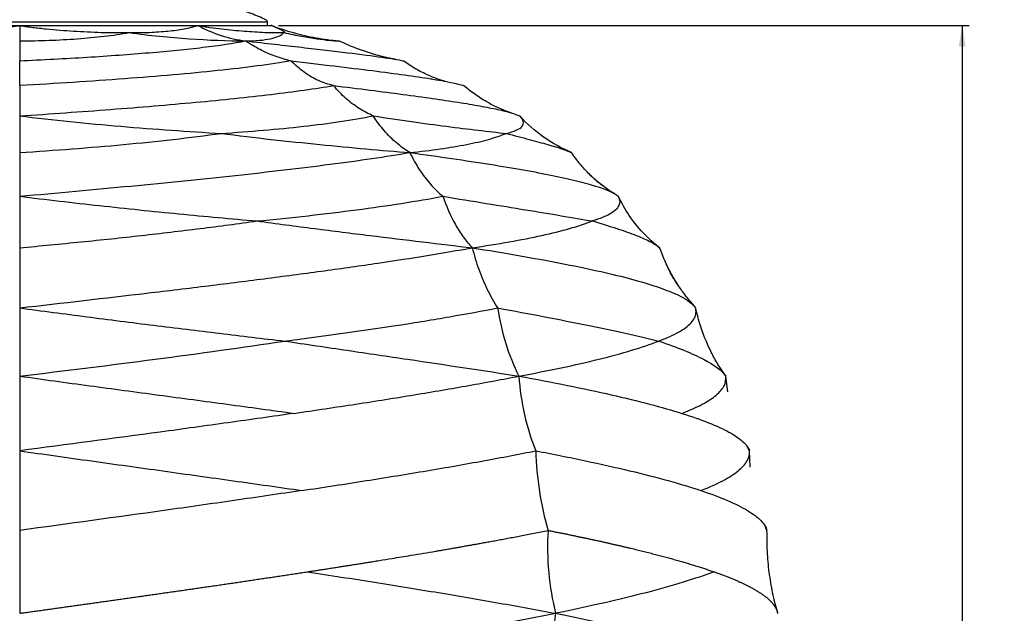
# Model space of a CAD drawing. Extents: x 0 to 594, y 0 to 841.
# Tile 9 of 17: x 177 to 316, y 389 to 473. Entities that reach past the tile are written whole.
import ezdxf

# ---------------------------------------------------------------- set-up
doc = ezdxf.new("R2010")
doc.units = 0
doc.linetypes.add('SLD-SOLIDO', pattern=[0])
doc.layers.get('0').update_dxf_attribs({"linetype": 'CONTINUOUS'})
doc.layers.add('FORMAT', color=7, linetype='SLD-SOLIDO')
doc.styles.add('SLDTEXTSTYLE3', font='GOTHIC.TTF', dxfattribs={"width": 0.913})
doc.dimstyles.new('SLDDIMSTYLE0', dxfattribs={"dimtxt": 2.645833, "dimasz": 3, "dimexe": 0, "dimexo": 0.0625, "dimgap": 0.661458, "dimtad": 0, "dimdec": 0, "dimlfac": 2, "dimrnd": 1e-09, "dimzin": 12, "dimtxsty": 'SLDTEXTSTYLE3', "dimsah": 1, "dimcen": 0.09, "dimazin": 3, "dimtfac": 1, "dimtdec": 0, "dimtofl": 0, "dimtmove": 0, "dimatfit": 3, "dimtolj": 1, "dimtzin": 12})

# ---------------------------------------------------------------- blocks, each defined once
blk = doc.blocks.new('_D_1')
at = {"layer": 'FORMAT', "color": 7}
for p, q in [((213.39, 471.79), (310.86, 471.79)), ((309.86, 471.79), (309.86, 379.9)), ((304.52, 376.78), (304.52, 377.59)), ((304.52, 377.59), (311.66, 377.59)), ((311.66, 377.59), (311.66, 376.78)), ((307.82, 372.57), (307.82, 375.3)), ((304.52, 368.27), (304.52, 367.46)), ((304.52, 367.46), (311.66, 367.46)), ((311.66, 367.46), (311.66, 368.27)), ((309.86, 279.31), (309.86, 365.15)), ((177.84, 279.31), (310.86, 279.31))]:
    blk.add_line(p, q, dxfattribs=at)
for points in [[(309.86, 471.79), (309.36, 468.79), (310.36, 468.79)], [(309.86, 279.31), (310.36, 282.31), (309.36, 282.31)]]:
    blk.add_solid(points, dxfattribs=at)
at = {"layer": 'FORMAT', "color": 7, "attachment_point": 1, "rotation": 90, "style": 'SLDTEXTSTYLE3'}
for s, insert, char_height in [('"', (306.67, 375.69), 2.65), ('385', (312.34, 369.59), 2.646), ('1', (304.67, 372.96), 2.65), ('8', (308.28, 372.96), 2.65), ('15', (306.67, 368.27), 2.646)]:
    blk.add_mtext(s, dxfattribs=dict(at, insert=insert, char_height=char_height))

msp = doc.modelspace()

# ---------------------------------------------------------------- linework, layer by layer
at = {"color": 7, "linetype": 'SLD-SOLIDO'}
for p, q in [((141.34, 471.79), (212.34, 471.79)), ((176.84, 471.79), (176.84, 471.79)), ((211.84, 471.79), (211.83, 472.26)), ((212.34, 471.79), (212.34, 471.79)), ((234.77, 464.29), (234.8, 464.28)), ((235.06, 464.24), (234.8, 464.28)), ((247.86, 458.57), (247.48, 458.97)), ((247.86, 458.57), (247.49, 458.96)), ((254.5, 453.96), (254.16, 454.1)), ((261.31, 447.69), (261.34, 447.61)), ((261.86, 446.65), (261.35, 447.61)), ((272.49, 430.89), (272.26, 431.86)), ((276.41, 422.43), (275.74, 423.41)), ((276.8, 420.11), (276.49, 422.31)), ((279.86, 411.77), (279.43, 412.58)), ((279.64, 412.15), (279.86, 411.77)), ((279.96, 409.45), (279.86, 411.77)), ((282.32, 400.53), (281.97, 401.38)), ((282.14, 400.93), (282.32, 400.53)), ((283.78, 389.05), (283.75, 389.17)), ((283.83, 388.83), (283.75, 389.17))]:
    msp.add_line(p, q, dxfattribs=at)
at = {"color": 8, "linetype": 'SLD-SOLIDO'}
for p, q in [((180.55, 472.26), (141.86, 472.26)), ((211.83, 472.26), (180.55, 472.26))]:
    msp.add_line(p, q, dxfattribs=at)
at = {"color": 7, "linetype": 'SLD-SOLIDO'}
msp.add_arc((211.43, 472.25), 0.4, 2, 65.3886, dxfattribs=at)
for points, knots in [([(211.57, 472.61), (210.9, 472.91), (209.48, 473.53), (207.62, 474.17), (206.41, 474.4), (206, 474.48)], [0, 0, 0, 0, 0.3753831, 0.7865945, 1, 1, 1, 1]), ([(151.7, 471.79), (151.76, 471.79), (151.98, 471.79), (152.46, 471.79), (153.25, 471.79), (154.54, 471.79), (155.86, 471.79), (157, 471.79), (157.76, 471.79), (158.75, 471.79), (160.08, 471.79), (161.64, 471.79), (163.23, 471.79), (164.86, 471.79), (166.52, 471.79), (168.2, 471.79), (169.62, 471.79), (171.34, 471.79), (172.72, 471.79), (174.05, 471.79), (174.75, 471.79), (175.45, 471.79), (176.14, 471.79), (176.61, 471.79), (176.84, 471.79)], [0, 0, 0, 0, 0.00893, 0.032743, 0.071438, 0.125015, 0.214408, 0.250016, 0.273734, 0.312703, 0.37501, 0.437505, 0.500001, 0.562686, 0.624994, 0.687493, 0.749987, 0.781443, 0.874983, 0.899981, 0.924981, 0.949984, 0.97499, 1, 1, 1, 1]), ([(151.74, 471.79), (152.56, 471.79), (153.43, 471.79), (154.77, 471.79), (155.23, 471.79), (156.16, 471.79), (156.64, 471.79), (158.09, 471.79), (159.08, 471.79), (160.62, 471.79), (161.14, 471.79), (162.19, 471.79), (162.72, 471.79), (163.79, 471.79), (164.34, 471.79), (165.43, 471.79), (165.98, 471.79), (167.65, 471.79), (168.78, 471.79), (170.49, 471.79), (171.06, 471.79), (172.21, 471.79), (172.78, 471.79), (174.52, 471.79), (175.68, 471.79), (176.84, 471.79)], [0, 0, 0, 0, 0.125, 0.125, 0.1875, 0.1875, 0.25, 0.25, 0.375, 0.375, 0.4375, 0.4375, 0.5, 0.5, 0.5625, 0.5625, 0.625, 0.625, 0.75, 0.75, 0.8125, 0.8125, 0.875, 0.875, 1, 1, 1, 1]), ([(161.4, 470.78), (161.55, 470.78), (161.88, 470.78), (162.37, 470.78), (162.87, 470.78), (163.53, 470.79), (164.34, 470.8), (166.3, 470.85), (169.24, 470.98), (172.46, 471.24), (174.67, 471.49), (175.76, 471.64), (176.3, 471.71), (176.57, 471.75), (176.73, 471.77), (176.8, 471.78), (176.84, 471.79)], [0, 0, 0, 0, 0.029127, 0.062891, 0.094353, 0.125481, 0.187893, 0.250152, 0.500235, 0.750042, 0.874525, 0.937078, 0.968485, 0.984228, 0.992083, 1, 1, 1, 1]), ([(176.84, 471.79), (176.84, 471.79), (176.84, 471.79), (176.84, 471.78), (176.84, 471.77), (176.84, 471.76), (176.84, 471.73), (176.84, 471.67), (176.84, 471.55), (176.84, 471.31), (176.84, 471.02), (176.84, 470.69), (176.84, 470.45), (176.84, 470.28), (176.84, 470.18), (176.84, 470.08), (176.84, 469.98), (176.84, 469.88), (176.84, 469.78), (176.84, 469.69), (176.84, 469.64), (176.84, 469.62)], [0, 0, 0, 0, 0.000976, 0.001952, 0.003904, 0.007808, 0.015617, 0.031234, 0.06247, 0.124949, 0.24992, 0.354024, 0.499895, 0.543917, 0.593221, 0.647811, 0.707688, 0.772852, 0.843297, 0.919017, 1, 1, 1, 1]), ([(176.84, 471.79), (176.92, 471.78), (177.07, 471.76), (177.39, 471.71), (177.93, 471.63), (179.02, 471.49), (181.23, 471.24), (184.45, 470.98), (187.38, 470.85), (189.34, 470.8), (190.16, 470.79), (190.81, 470.78), (191.31, 470.78), (191.81, 470.78), (192.13, 470.78), (192.29, 470.78)], [0, 0, 0, 0, 0.015773, 0.031518, 0.062927, 0.125482, 0.249963, 0.499766, 0.749848, 0.812106, 0.874519, 0.905646, 0.937109, 0.970873, 1, 1, 1, 1]), ([(176.84, 471.79), (176.95, 471.79), (177.2, 471.79), (177.6, 471.79), (178.07, 471.79), (178.75, 471.79), (179.51, 471.79), (180.66, 471.79), (182.06, 471.79), (183.78, 471.79), (185.49, 471.79), (187.17, 471.79), (188.82, 471.79), (190.45, 471.79), (192.05, 471.79), (193.61, 471.79), (195.13, 471.79), (196.27, 471.79), (197.24, 471.79), (197.98, 471.79), (198.75, 471.79), (199.55, 471.79), (200.35, 471.79), (201.12, 471.79), (201.63, 471.79), (201.89, 471.79), (201.98, 471.79)], [0, 0, 0, 0, 0.011787, 0.026164, 0.043132, 0.062692, 0.098865, 0.125014, 0.187515, 0.250018, 0.3127, 0.375008, 0.437503, 0.5, 0.562682, 0.624989, 0.687483, 0.749978, 0.770784, 0.812667, 0.847871, 0.874989, 0.923701, 0.960774, 0.986208, 1, 1, 1, 1]), ([(176.84, 471.79), (178, 471.79), (179.17, 471.79), (181.48, 471.79), (182.63, 471.79), (184.91, 471.79), (186.04, 471.79), (188.26, 471.79), (189.35, 471.79), (191.5, 471.79), (192.55, 471.79), (194.6, 471.79), (195.6, 471.79), (197.05, 471.79), (197.52, 471.79), (198.46, 471.79), (198.91, 471.79), (200.26, 471.79), (201.12, 471.79), (201.94, 471.79)], [0, 0, 0, 0, 0.125, 0.125, 0.25, 0.25, 0.375, 0.375, 0.5, 0.5, 0.625, 0.625, 0.75, 0.75, 0.8125, 0.8125, 0.875, 0.875, 1, 1, 1, 1]), ([(192.29, 470.78), (192.4, 470.78), (192.65, 470.78), (193.03, 470.78), (193.4, 470.78), (193.88, 470.79), (194.48, 470.8), (195.86, 470.85), (197.82, 470.98), (199.73, 471.24), (200.91, 471.49), (201.46, 471.64), (201.72, 471.71), (201.85, 471.75), (201.93, 471.77), (201.96, 471.78), (201.98, 471.79)], [0, 0, 0, 0, 0.029109, 0.062888, 0.094354, 0.125477, 0.187906, 0.25015, 0.500239, 0.750041, 0.874521, 0.937075, 0.968483, 0.984227, 0.992083, 1, 1, 1, 1]), ([(201.94, 471.79), (202.77, 471.79), (203.55, 471.79), (204.65, 471.79), (205.01, 471.79), (205.7, 471.79), (206.04, 471.79), (207.01, 471.79), (207.6, 471.79), (208.42, 471.79), (208.69, 471.79), (209.18, 471.79), (209.42, 471.79), (209.86, 471.79), (210.07, 471.79), (210.46, 471.79), (210.65, 471.79), (211.15, 471.79), (211.43, 471.79), (211.77, 471.79), (211.87, 471.79), (212.04, 471.79), (212.11, 471.79), (212.29, 471.79), (212.34, 471.79), (212.34, 471.79)], [0, 0, 0, 0, 0.125, 0.125, 0.1875, 0.1875, 0.25, 0.25, 0.375, 0.375, 0.4375, 0.4375, 0.5, 0.5, 0.5625, 0.5625, 0.625, 0.625, 0.75, 0.75, 0.8125, 0.8125, 0.875, 0.875, 1, 1, 1, 1]), ([(201.98, 471.79), (202.05, 471.78), (202.2, 471.76), (202.49, 471.71), (202.99, 471.63), (203.98, 471.49), (205.93, 471.24), (208.57, 470.98), (210.77, 470.85), (212.16, 470.8), (212.72, 470.79), (213.16, 470.78), (213.49, 470.78), (213.82, 470.78), (214.03, 470.78), (214.13, 470.78)], [0, 0, 0, 0, 0.015775, 0.031521, 0.062933, 0.125489, 0.249965, 0.49976, 0.749848, 0.812091, 0.874522, 0.905643, 0.937112, 0.97089, 1, 1, 1, 1]), ([(201.98, 471.79), (202.08, 471.79), (202.29, 471.79), (202.59, 471.79), (202.89, 471.79), (203.18, 471.79), (203.47, 471.79), (203.76, 471.79), (204.04, 471.79), (204.33, 471.79), (204.79, 471.79), (205.35, 471.79), (205.93, 471.79), (206.59, 471.79), (207.35, 471.79), (208.5, 471.79), (209.49, 471.79), (210.33, 471.79), (210.88, 471.79), (211.34, 471.79), (211.64, 471.79), (211.85, 471.79), (212, 471.79), (212.13, 471.79), (212.25, 471.79), (212.33, 471.79), (212.38, 471.79), (212.39, 471.79), (212.39, 471.79), (212.39, 471.79)], [0, 0, 0, 0, 0.015628, 0.031256, 0.046884, 0.062511, 0.078138, 0.093765, 0.109392, 0.125019, 0.142527, 0.187343, 0.223189, 0.250035, 0.312718, 0.375027, 0.49998, 0.562666, 0.624975, 0.687473, 0.74997, 0.770628, 0.812661, 0.847462, 0.874985, 0.927096, 0.965303, 0.989605, 1, 1, 1, 1]), ([(214.13, 470.78), (214.14, 470.78), (214.17, 470.78), (214.2, 470.78), (214.23, 470.78), (214.26, 470.79), (214.28, 470.8), (214.29, 470.85), (214.11, 470.98), (213.59, 471.24), (213.05, 471.49), (212.74, 471.63), (212.57, 471.71), (212.48, 471.75), (212.43, 471.77), (212.41, 471.78), (212.39, 471.79)], [0, 0, 0, 0, 0.029127, 0.062891, 0.094353, 0.125481, 0.187893, 0.250152, 0.500235, 0.750029, 0.874505, 0.937063, 0.968476, 0.984223, 0.992081, 1, 1, 1, 1]), ([(212.39, 471.79), (213.41, 471.41), (215.48, 470.74), (218.67, 470), (220.82, 469.71), (221.91, 469.62)], [0.000095, 0.000095, 0.000095, 0.000095, 8.379473, 16.758945, 25.138418, 25.138418, 25.138418, 25.138418]), ([(176.84, 469.62), (179.64, 469.63), (182.37, 469.73), (186.27, 470.01), (187.53, 470.13), (189.98, 470.42), (191.16, 470.59), (192.29, 470.78)], [0, 0, 0, 0, 0.5, 0.5, 0.75, 0.75, 1, 1, 1, 1]), ([(192.29, 470.78), (193.72, 470.59), (195.15, 470.42), (197.97, 470.13), (199.37, 470.01), (203.5, 469.73), (206.18, 469.63), (208.71, 469.62)], [0, 0, 0, 0, 0.25, 0.25, 0.5, 0.5, 1, 1, 1, 1]), ([(208.71, 469.62), (210.14, 469.63), (211.32, 469.73), (212.7, 470.01), (213.09, 470.13), (213.72, 470.42), (213.96, 470.59), (214.13, 470.78)], [0, 0, 0, 0, 0.5, 0.5, 0.75, 0.75, 1, 1, 1, 1]), ([(214.13, 470.78), (215.02, 470.59), (215.86, 470.42), (217.41, 470.13), (218.12, 470.01), (220.08, 469.73), (221.13, 469.63), (221.91, 469.62)], [0, 0, 0, 0, 0.25, 0.25, 0.5, 0.5, 1, 1, 1, 1]), ([(217.09, 470.19), (217.07, 470.2), (217.06, 470.2), (217.07, 470.2), (217.07, 470.2)], [0, 0, 0, 0, 0.9110283, 1, 1, 1, 1]), ([(176.84, 466.81), (180.1, 466.96), (183.29, 467.13), (189.43, 467.51), (192.37, 467.72), (196.49, 468.07), (197.81, 468.19), (200.35, 468.44), (201.56, 468.57), (205, 468.99), (207.03, 469.29), (208.71, 469.62)], [0, 0, 0, 0, 0.25, 0.25, 0.5, 0.5, 0.625, 0.625, 0.75, 0.75, 1, 1, 1, 1]), ([(176.84, 469.62), (176.84, 468.93), (176.84, 468.35), (176.84, 467.41), (176.84, 467.05), (176.84, 466.81)], [0, 0, 0, 0, 0.5, 0.5, 1, 1, 1, 1]), ([(208.71, 469.62), (211.56, 469.29), (214.23, 468.99), (217.86, 468.57), (219.01, 468.44), (221.17, 468.19), (222.18, 468.07), (225.02, 467.72), (226.64, 467.51), (229.27, 467.13), (230.29, 466.96), (230.97, 466.81)], [0, 0, 0, 0, 0.25, 0.25, 0.375, 0.375, 0.5, 0.5, 0.75, 0.75, 1, 1, 1, 1]), ([(229.85, 467.02), (229.44, 467.1), (228.26, 467.32), (226.33, 467.86), (224.08, 468.63), (222.63, 469.29), (221.91, 469.62)], [0, 0, 0, 0, 0.147551, 0.431653, 0.715826, 1, 1, 1, 1]), ([(229.24, 467.13), (229.24, 467.13), (229.25, 467.13), (229.22, 467.13), (229.17, 467.14), (229.1, 467.16), (229.01, 467.17), (228.92, 467.19), (228.88, 467.2)], [0, 0, 0, 0, 0.118224, 0.272033, 0.395597, 0.559411, 0.762019, 1, 1, 1, 1]), ([(229.01, 467.18), (229, 467.18), (228.97, 467.18), (228.92, 467.2), (228.88, 467.2)], [0, 0, 0, 0, 0.152479, 1, 1, 1, 1]), ([(236.85, 463.93), (236.61, 463.99), (235.81, 464.22), (234.41, 464.79), (232.67, 465.65), (231.54, 466.42), (230.97, 466.81)], [0, 0, 0, 0, 0.113343, 0.377412, 0.688747, 1, 1, 1, 1]), ([(176.84, 459.03), (181.2, 459.32), (185.5, 459.63), (191.75, 460.11), (193.8, 460.27), (197.8, 460.61), (201.71, 460.95), (205.4, 461.31), (208.96, 461.68), (210.68, 461.88), (215.6, 462.46), (218.58, 462.88), (221.15, 463.31)], [0, 0, 0, 0, 0.25, 0.25, 0.375, 0.375, 0.5, 0.625, 0.625, 0.75, 0.75, 1, 1, 1, 1]), ([(176.84, 463.31), (176.84, 462.33), (176.84, 461.47), (176.84, 460.04), (176.84, 459.46), (176.84, 459.03)], [0, 0, 0, 0, 0.5, 0.5, 1, 1, 1, 1]), ([(221.15, 463.31), (224.7, 462.88), (227.98, 462.46), (232.4, 461.88), (233.79, 461.68), (236.39, 461.31), (238.81, 460.95), (240.86, 460.61), (242.71, 460.27), (243.54, 460.11), (245.74, 459.63), (246.8, 459.32), (247.43, 459.03)], [0, 0, 0, 0, 0.25, 0.25, 0.375, 0.375, 0.5, 0.625, 0.625, 0.75, 0.75, 1, 1, 1, 1]), ([(246.36, 459.41), (245.92, 459.56), (244.67, 459.99), (242.9, 460.9), (241.05, 462.05), (240.02, 462.89), (239.5, 463.31)], [0, 0, 0, 0, 0.177223, 0.497098, 0.748577, 1, 1, 1, 1]), ([(176.84, 459.03), (176.84, 457.92), (176.84, 456.92), (176.84, 455.18), (176.84, 454.44), (176.84, 453.86)], [0, 0, 0, 0, 0.5, 0.5, 1, 1, 1, 1]), ([(176.84, 459.03), (179.2, 458.75), (181.58, 458.48), (186.35, 457.99), (188.74, 457.77), (195.89, 457.16), (200.64, 456.83), (205.28, 456.56)], [0, 0, 0, 0, 0.25, 0.25, 0.5, 0.5, 1, 1, 1, 1]), ([(205.28, 456.56), (209.38, 456.83), (213.27, 457.16), (218.68, 457.77), (220.41, 457.99), (223.71, 458.48), (225.27, 458.75), (226.75, 459.03)], [0, 0, 0, 0, 0.5, 0.5, 0.75, 0.75, 1, 1, 1, 1]), ([(226.75, 459.03), (228.62, 458.75), (230.42, 458.48), (233.86, 457.99), (235.51, 457.77), (240.22, 457.16), (243.04, 456.83), (245.5, 456.56)], [0, 0, 0, 0, 0.25, 0.25, 0.5, 0.5, 1, 1, 1, 1]), ([(245.9, 459.56), (245.9, 459.56), (245.91, 459.55), (245.65, 459.64), (245.27, 459.79), (245.09, 459.87)], [0, 0, 0, 0, 0.2318987, 0.6141877, 1, 1, 1, 1]), ([(245.5, 456.56), (246.66, 456.83), (247.42, 457.16), (247.91, 457.77), (247.97, 457.99), (247.86, 458.48), (247.7, 458.75), (247.43, 459.03)], [0, 0, 0, 0, 0.5, 0.5, 0.75, 0.75, 1, 1, 1, 1]), ([(254.71, 453.86), (253.33, 454.44), (252.01, 455.18), (249.56, 456.92), (248.43, 457.92), (247.43, 459.03)], [0, 0, 0, 0, 0.5, 0.5, 1, 1, 1, 1]), ([(176.84, 453.86), (179.33, 454.02), (181.8, 454.19), (186.69, 454.57), (189.11, 454.77), (193.87, 455.22), (196.22, 455.46), (200.83, 455.98), (203.08, 456.26), (205.28, 456.56)], [0, 0, 0, 0, 0.25, 0.25, 0.5, 0.5, 0.75, 0.75, 1, 1, 1, 1]), ([(205.28, 456.56), (207.67, 456.26), (210.03, 455.98), (214.67, 455.46), (216.95, 455.22), (223.65, 454.55), (227.91, 454.17), (231.9, 453.86)], [0, 0, 0, 0, 0.25, 0.25, 0.5, 0.5, 1, 1, 1, 1]), ([(231.9, 453.86), (234.94, 454.17), (237.62, 454.55), (241.04, 455.22), (242.08, 455.46), (243.95, 455.98), (244.78, 456.26), (245.5, 456.56)], [0, 0, 0, 0, 0.5, 0.5, 0.75, 0.75, 1, 1, 1, 1]), ([(245.5, 456.56), (246.68, 456.26), (247.76, 455.98), (249.72, 455.46), (250.6, 455.22), (252.14, 454.77), (252.81, 454.57), (253.92, 454.19), (254.37, 454.02), (254.71, 453.86)], [0, 0, 0, 0, 0.25, 0.25, 0.5, 0.5, 0.75, 0.75, 1, 1, 1, 1]), ([(176.84, 447.69), (182.14, 448.17), (187.4, 448.65), (195.07, 449.38), (197.59, 449.63), (202.52, 450.13), (207.36, 450.63), (211.95, 451.15), (216.4, 451.67), (218.55, 451.94), (224.76, 452.74), (228.56, 453.3), (231.9, 453.86)], [0, 0, 0, 0, 0.25, 0.25, 0.375, 0.375, 0.5, 0.625, 0.625, 0.75, 0.75, 1, 1, 1, 1]), ([(176.84, 453.86), (176.84, 452.61), (176.84, 451.45), (176.84, 449.37), (176.84, 448.45), (176.84, 447.69)], [0, 0, 0, 0, 0.5, 0.5, 1, 1, 1, 1]), ([(231.9, 453.86), (236.04, 453.3), (239.82, 452.74), (244.88, 451.94), (246.47, 451.67), (249.41, 451.15), (252.14, 450.63), (254.41, 450.13), (256.45, 449.63), (257.35, 449.38), (259.69, 448.65), (260.77, 448.17), (261.31, 447.69)], [0, 0, 0, 0, 0.25, 0.25, 0.375, 0.375, 0.5, 0.625, 0.625, 0.75, 0.75, 1, 1, 1, 1]), ([(259.31, 449.05), (259.05, 449.24), (258.33, 449.78), (257.19, 450.85), (255.89, 452.24), (255.11, 453.32), (254.71, 453.86)], [0, 0, 0, 0, 0.146742, 0.400857, 0.700449, 1, 1, 1, 1]), ([(260.82, 448.04), (260.65, 448.14), (260.33, 448.34), (259.75, 448.72), (259.11, 449.18), (258.46, 449.69), (257.96, 450.13), (257.59, 450.47), (257.34, 450.72), (257.21, 450.86), (257.2, 450.87), (257.19, 450.87)], [0, 0, 0, 0, 0.084255, 0.161222, 0.2979, 0.418926, 0.531376, 0.641376, 0.754811, 0.877864, 1, 1, 1, 1]), ([(176.84, 447.69), (176.84, 446.29), (176.84, 444.94), (176.84, 443.09), (176.84, 442.51), (176.84, 441.4), (176.84, 440.89), (176.84, 440.42)], [0, 0, 0, 0, 0.5, 0.5, 0.75, 0.75, 1, 1, 1, 1]), ([(210.32, 444.2), (215.27, 444.68), (219.98, 445.2), (226.58, 446.07), (228.7, 446.37), (232.77, 447.01), (234.72, 447.34), (236.57, 447.69)], [0, 0, 0, 0, 0.5, 0.5, 0.75, 0.75, 1, 1, 1, 1]), ([(236.57, 447.69), (237.06, 446.29), (237.65, 444.94), (238.68, 443.09), (239.05, 442.51), (239.85, 441.4), (240.27, 440.89), (240.71, 440.42)], [0, 0, 0, 0, 0.5, 0.5, 0.75, 0.75, 1, 1, 1, 1]), ([(236.57, 447.69), (238.69, 447.34), (240.73, 447.01), (244.63, 446.37), (246.49, 446.07), (251.79, 445.2), (254.95, 444.68), (257.67, 444.2)], [0, 0, 0, 0, 0.25, 0.25, 0.5, 0.5, 1, 1, 1, 1]), ([(176.84, 440.42), (179.74, 440.69), (182.64, 440.97), (188.37, 441.54), (191.21, 441.84), (196.82, 442.47), (199.58, 442.8), (205.03, 443.48), (207.71, 443.83), (210.32, 444.2)], [0, 0, 0, 0, 0.25, 0.25, 0.5, 0.5, 0.75, 0.75, 1, 1, 1, 1]), ([(210.32, 444.2), (213.07, 443.83), (215.78, 443.48), (221.09, 442.8), (223.69, 442.47), (228.78, 441.84), (231.27, 441.54), (236.1, 440.97), (238.45, 440.69), (240.71, 440.42)], [0, 0, 0, 0, 0.25, 0.25, 0.5, 0.5, 0.75, 0.75, 1, 1, 1, 1]), ([(240.71, 440.42), (242.55, 440.69), (244.29, 440.97), (247.57, 441.54), (249.1, 441.84), (251.95, 442.47), (253.26, 442.8), (255.64, 443.48), (256.72, 443.83), (257.67, 444.2)], [0, 0, 0, 0, 0.25, 0.25, 0.5, 0.5, 0.75, 0.75, 1, 1, 1, 1]), ([(257.67, 444.2), (258.94, 443.83), (260.1, 443.48), (262.16, 442.8), (263.08, 442.47), (264.67, 441.84), (265.34, 441.54), (266.44, 440.97), (266.87, 440.69), (267.17, 440.42)], [0, 0, 0, 0, 0.25, 0.25, 0.5, 0.5, 0.75, 0.75, 1, 1, 1, 1]), ([(266.91, 440.63), (266.77, 440.73), (266.58, 440.88), (266.21, 441.19), (265.98, 441.39), (265.87, 441.49)], [0, 0, 0, 0, 0.5003479, 0.7490281, 1, 1, 1, 1]), ([(176.84, 431.94), (182.9, 432.63), (188.93, 433.33), (197.75, 434.37), (200.65, 434.72), (206.35, 435.42), (211.94, 436.13), (217.27, 436.83), (222.45, 437.54), (224.96, 437.9), (232.24, 438.97), (236.72, 439.7), (240.71, 440.42)], [0, 0, 0, 0, 0.25, 0.25, 0.375, 0.375, 0.5, 0.625, 0.625, 0.75, 0.75, 1, 1, 1, 1]), ([(176.84, 440.42), (176.84, 438.86), (176.84, 437.36), (176.84, 434.51), (176.84, 433.16), (176.84, 431.94)], [0, 0, 0, 0, 0.5, 0.5, 1, 1, 1, 1]), ([(240.71, 440.42), (245.28, 439.7), (249.44, 438.97), (254.97, 437.9), (256.7, 437.54), (259.9, 436.83), (262.84, 436.13), (265.26, 435.42), (267.42, 434.72), (268.36, 434.37), (270.76, 433.33), (271.81, 432.63), (272.24, 431.94)], [0, 0, 0, 0, 0.25, 0.25, 0.375, 0.375, 0.5, 0.625, 0.625, 0.75, 0.75, 1, 1, 1, 1]), ([(269.86, 435.02), (269.56, 435.49), (268.88, 436.58), (267.96, 438.38), (267.43, 439.74), (267.17, 440.42)], [0, 0, 0, 0, 0.277144, 0.638626, 1, 1, 1, 1]), ([(271.92, 432.34), (271.68, 432.63), (271.22, 433.16), (270.59, 433.98), (270.07, 434.7), (269.64, 435.34), (269.32, 435.82), (269.1, 436.16), (268.94, 436.41), (268.87, 436.53), (268.82, 436.62), (268.79, 436.67), (268.76, 436.72), (268.74, 436.76), (268.7, 436.82), (268.69, 436.86), (268.66, 436.93), (268.64, 437), (268.62, 437.07), (268.59, 437.15), (268.56, 437.23), (268.54, 437.28), (268.53, 437.31)], [0, 0, 0, 0, 0.108796, 0.204742, 0.289763, 0.366339, 0.437903, 0.495004, 0.515302, 0.530991, 0.537474, 0.543314, 0.548797, 0.554252, 0.560004, 0.585053, 0.617091, 0.661599, 0.714293, 0.796738, 0.892307, 1, 1, 1, 1]), ([(176.84, 431.94), (179.99, 431.51), (183.15, 431.1), (189.45, 430.28), (192.6, 429.88), (198.86, 429.1), (201.97, 428.72), (208.14, 427.98), (211.19, 427.61), (214.2, 427.26)], [0, 0, 0, 0, 0.25, 0.25, 0.5, 0.5, 0.75, 0.75, 1, 1, 1, 1]), ([(214.2, 427.26), (219.82, 427.97), (225.2, 428.71), (232.76, 429.88), (235.2, 430.28), (239.89, 431.1), (242.15, 431.51), (244.3, 431.94)], [0, 0, 0, 0, 0.5, 0.5, 0.75, 0.75, 1, 1, 1, 1]), ([(244.3, 431.94), (246.6, 431.51), (248.82, 431.1), (253.04, 430.28), (255.06, 429.88), (260.77, 428.71), (264.14, 427.97), (267.04, 427.26)], [0, 0, 0, 0, 0.25, 0.25, 0.5, 0.5, 1, 1, 1, 1]), ([(267.04, 427.26), (267.56, 427.46), (268.62, 427.87), (269.87, 428.51), (270.89, 429.16), (271.64, 429.83), (272.12, 430.51), (272.35, 431.19), (272.28, 431.65), (272.25, 431.87)], [0, 0, 0, 0, 0.144979, 0.290007, 0.43501, 0.579976, 0.724937, 0.869893, 1, 1, 1, 1]), ([(275.76, 423.42), (275.64, 423.6), (275.15, 424.33), (274.43, 425.69), (273.56, 427.59), (272.91, 429.33), (272.62, 430.49), (272.52, 430.89)], [0, 0, 0, 0, 0.079701, 0.321223, 0.562722, 0.847432, 1, 1, 1, 1]), ([(176.84, 422.31), (183.28, 423.08), (189.68, 423.87), (202.2, 425.52), (208.32, 426.37), (214.2, 427.26)], [0, 0, 0, 0, 0.5, 0.5, 1, 1, 1, 1]), ([(214.2, 427.26), (217.21, 426.81), (220.18, 426.38), (225.98, 425.52), (228.82, 425.1), (237.14, 423.87), (242.4, 423.08), (247.3, 422.31)], [0, 0, 0, 0, 0.25, 0.25, 0.5, 0.5, 1, 1, 1, 1]), ([(247.3, 422.31), (251.5, 423.08), (255.29, 423.87), (260.25, 425.1), (261.79, 425.52), (264.61, 426.38), (265.89, 426.81), (267.04, 427.26)], [0, 0, 0, 0, 0.5, 0.5, 0.75, 0.75, 1, 1, 1, 1]), ([(267.04, 427.26), (269.67, 426.37), (271.79, 425.52), (274.95, 423.87), (275.99, 423.08), (276.49, 422.31)], [0, 0, 0, 0, 0.5, 0.5, 1, 1, 1, 1]), ([(176.84, 422.31), (180.12, 421.85), (183.41, 421.4), (189.96, 420.51), (193.23, 420.07), (199.72, 419.2), (202.94, 418.77), (209.31, 417.91), (212.46, 417.48), (215.56, 417.05)], [0, 0, 0, 0, 0.25, 0.25, 0.5, 0.5, 0.75, 0.75, 1, 1, 1, 1]), ([(176.84, 422.31), (176.84, 420.46), (176.84, 418.63), (176.84, 415.08), (176.84, 413.37), (176.84, 411.77)], [0, 0, 0, 0, 0.5, 0.5, 1, 1, 1, 1]), ([(215.56, 417.05), (218.54, 417.49), (221.45, 417.92), (227.12, 418.8), (229.88, 419.23), (235.2, 420.11), (237.77, 420.55), (242.7, 421.43), (245.06, 421.87), (247.3, 422.31)], [0, 0, 0, 0, 0.25, 0.25, 0.5, 0.5, 0.75, 0.75, 1, 1, 1, 1]), ([(247.3, 422.31), (247.42, 420.46), (247.69, 418.63), (248.49, 415.09), (249.02, 413.37), (249.69, 411.77)], [0, 0, 0, 0, 0.5, 0.5, 1, 1, 1, 1]), ([(247.3, 422.31), (249.7, 421.87), (252, 421.43), (256.35, 420.55), (258.4, 420.11), (262.26, 419.23), (264.06, 418.8), (267.39, 417.92), (268.92, 417.49), (270.31, 417.05)], [0, 0, 0, 0, 0.25, 0.25, 0.5, 0.5, 0.75, 0.75, 1, 1, 1, 1]), ([(270.31, 417.05), (271.41, 417.48), (272.37, 417.91), (273.99, 418.77), (274.65, 419.2), (275.67, 420.07), (276.04, 420.51), (276.48, 421.4), (276.55, 421.85), (276.49, 422.31)], [0, 0, 0, 0, 0.25, 0.25, 0.5, 0.5, 0.75, 0.75, 1, 1, 1, 1]), ([(215.56, 417.05), (212.52, 416.61), (209.42, 416.17), (203.12, 415.29), (199.91, 414.85), (190.16, 413.52), (183.5, 412.64), (176.84, 411.77)], [0, 0, 0, 0, 0.25, 0.25, 0.5, 0.5, 1, 1, 1, 1]), ([(270.31, 417.05), (271.72, 416.61), (272.98, 416.17), (275.19, 415.29), (276.15, 414.85), (277.75, 413.97), (278.4, 413.53), (279.37, 412.65), (279.69, 412.21), (279.86, 411.77)], [0, 0, 0, 0, 0.25, 0.25, 0.5, 0.5, 0.75, 0.75, 1, 1, 1, 1]), ([(176.84, 411.77), (180.22, 411.29), (183.61, 410.81), (190.36, 409.86), (193.73, 409.4), (200.4, 408.46), (203.71, 408), (210.26, 407.08), (213.5, 406.62), (216.67, 406.16)], [0, 0, 0, 0, 0.25, 0.25, 0.5, 0.5, 0.75, 0.75, 1, 1, 1, 1]), ([(176.84, 411.77), (176.84, 409.84), (176.84, 407.9), (176.84, 404.12), (176.84, 402.28), (176.84, 400.53)], [0, 0, 0, 0, 0.5, 0.5, 1, 1, 1, 1]), ([(216.67, 406.16), (219.76, 406.62), (222.79, 407.09), (228.68, 408.02), (231.54, 408.49), (237.08, 409.42), (239.75, 409.89), (244.89, 410.83), (247.35, 411.3), (249.69, 411.77)], [0, 0, 0, 0, 0.25, 0.25, 0.5, 0.5, 0.75, 0.75, 1, 1, 1, 1]), ([(249.69, 411.77), (249.74, 409.84), (249.91, 407.92), (250.49, 404.16), (250.9, 402.31), (251.43, 400.53)], [0, 0, 0, 0, 0.5, 0.5, 1, 1, 1, 1]), ([(249.69, 411.77), (252.13, 411.3), (254.47, 410.83), (258.89, 409.89), (260.98, 409.42), (264.89, 408.49), (266.71, 408.02), (270.07, 407.09), (271.61, 406.62), (273, 406.16)], [0, 0, 0, 0, 0.25, 0.25, 0.5, 0.5, 0.75, 0.75, 1, 1, 1, 1]), ([(273, 406.16), (274.18, 406.62), (275.21, 407.08), (276.96, 408), (277.68, 408.46), (278.82, 409.4), (279.23, 409.86), (279.77, 410.81), (279.89, 411.29), (279.86, 411.77)], [0, 0, 0, 0, 0.25, 0.25, 0.5, 0.5, 0.75, 0.75, 1, 1, 1, 1]), ([(216.67, 406.16), (213.54, 405.69), (210.35, 405.22), (203.85, 404.28), (200.54, 403.81), (190.52, 402.4), (183.69, 401.47), (176.84, 400.53)], [0, 0, 0, 0, 0.25, 0.25, 0.5, 0.5, 1, 1, 1, 1]), ([(273, 406.16), (274.41, 405.69), (275.66, 405.22), (277.86, 404.28), (278.8, 403.81), (280.36, 402.87), (280.98, 402.4), (281.9, 401.47), (282.19, 401), (282.32, 400.53)], [0, 0, 0, 0, 0.25, 0.25, 0.5, 0.5, 0.75, 0.75, 1, 1, 1, 1]), ([(176.84, 400.53), (176.84, 398.56), (176.84, 396.58), (176.84, 392.67), (176.84, 390.73), (176.84, 388.83)], [0, 0, 0, 0, 0.5, 0.5, 1, 1, 1, 1]), ([(217.43, 394.69), (217.66, 394.72), (218.11, 394.79), (218.79, 394.9), (219.46, 395), (220.14, 395.1), (220.81, 395.21), (221.47, 395.31), (222.14, 395.42), (222.8, 395.52), (223.46, 395.62), (224.12, 395.73), (224.78, 395.83), (225.43, 395.94), (226.09, 396.04), (226.81, 396.16), (227.93, 396.34), (229.71, 396.63), (232.38, 397.07), (234.46, 397.42), (235.71, 397.63), (235.89, 397.66), (236.11, 397.7), (236.37, 397.74), (236.67, 397.8), (237.02, 397.85), (237.4, 397.92), (237.82, 397.99), (238.28, 398.08), (238.79, 398.16), (239.32, 398.26), (239.9, 398.36), (240.51, 398.47), (241.16, 398.58), (241.85, 398.71), (242.57, 398.84), (243.32, 398.98), (244.11, 399.12), (244.93, 399.27), (245.77, 399.43), (246.65, 399.6), (247.56, 399.77), (248.49, 399.95), (249.45, 400.14), (250.44, 400.33), (251.09, 400.46), (251.43, 400.53)], [0, 0, 0, 0, 0.017849, 0.035697, 0.053546, 0.071395, 0.089244, 0.107093, 0.124943, 0.142794, 0.160645, 0.178496, 0.196348, 0.214202, 0.232055, 0.24991, 0.274254, 0.324029, 0.399241, 0.499896, 0.503946, 0.509212, 0.515692, 0.523388, 0.532299, 0.542426, 0.553768, 0.566326, 0.580099, 0.595087, 0.611291, 0.62871, 0.647345, 0.667195, 0.688259, 0.710538, 0.734031, 0.758738, 0.784659, 0.811791, 0.840136, 0.869691, 0.900456, 0.93243, 0.965612, 1, 1, 1, 1]), ([(251.43, 400.53), (251.3, 398.56), (251.33, 396.56), (251.68, 392.63), (252.02, 390.69), (252.49, 388.83)], [0, 0, 0, 0, 0.5, 0.5, 1, 1, 1, 1]), ([(251.43, 400.53), (251.6, 400.5), (251.94, 400.43), (252.44, 400.33), (252.95, 400.23), (253.45, 400.13), (253.94, 400.03), (254.43, 399.93), (254.92, 399.82), (255.41, 399.72), (255.89, 399.62), (256.37, 399.52), (256.85, 399.42), (257.32, 399.32), (257.79, 399.22), (258.25, 399.12), (258.71, 399.02), (259.17, 398.92), (259.62, 398.81), (260.07, 398.71), (260.52, 398.61), (260.96, 398.51), (261.4, 398.41), (261.83, 398.31), (262.27, 398.21), (262.69, 398.11), (263.12, 398.01), (263.54, 397.91), (263.95, 397.81), (264.36, 397.71), (264.77, 397.6), (265.18, 397.5), (265.58, 397.4), (265.97, 397.3), (266.37, 397.2), (266.75, 397.1), (267.14, 397), (267.52, 396.9), (267.9, 396.8), (268.27, 396.7), (268.64, 396.6), (269, 396.5), (269.36, 396.4), (269.72, 396.3), (270.07, 396.2), (270.42, 396.09), (270.76, 395.99), (271.1, 395.89), (271.43, 395.79), (271.76, 395.69), (272.09, 395.59), (272.41, 395.49), (272.73, 395.39), (273.04, 395.29), (273.35, 395.19), (273.66, 395.09), (273.96, 394.99), (274.26, 394.89), (274.55, 394.79), (274.74, 394.72), (274.84, 394.69)], [0, 0, 0, 0, 0.0172246, 0.0344513, 0.05168, 0.0689105, 0.0861429, 0.103377, 0.1206127, 0.13785, 0.1550888, 0.1723289, 0.1895703, 0.2068129, 0.2240566, 0.2413013, 0.2585469, 0.2757933, 0.2930403, 0.3102879, 0.327536, 0.3447845, 0.3620332, 0.3792821, 0.3965309, 0.4137798, 0.4310284, 0.448277, 0.4655253, 0.4827734, 0.5000213, 0.5172688, 0.5345161, 0.551763, 0.5690096, 0.5862557, 0.6035014, 0.6207467, 0.6379915, 0.6552357, 0.6724794, 0.6897225, 0.7069651, 0.724207, 0.7414482, 0.7586889, 0.7759288, 0.793168, 0.8104065, 0.8276443, 0.8448815, 0.8621182, 0.8793543, 0.8965901, 0.9138255, 0.9310607, 0.9482956, 0.9655305, 0.9827652, 1, 1, 1, 1]), ([(283.12, 391.72), (282.95, 392.69), (282.6, 394.62), (282.33, 397.57), (282.32, 399.55), (282.32, 400.53)], [0, 0, 0, 0, 0.33218, 0.666177, 1, 1, 1, 1]), ([(176.84, 388.83), (177.09, 388.87), (177.58, 388.94), (178.32, 389.04), (179.07, 389.15), (179.82, 389.25), (180.57, 389.36), (181.32, 389.46), (182.08, 389.57), (182.84, 389.67), (183.6, 389.78), (184.37, 389.89), (185.14, 390), (185.91, 390.1), (186.68, 390.21), (187.46, 390.32), (188.24, 390.43), (189.02, 390.54), (189.8, 390.65), (190.59, 390.76), (191.38, 390.88), (192.17, 390.99), (192.96, 391.1), (193.76, 391.21), (194.55, 391.33), (195.35, 391.44), (196.15, 391.56), (196.96, 391.67), (197.76, 391.79), (198.57, 391.9), (199.38, 392.02), (200.19, 392.13), (201, 392.25), (201.81, 392.37), (202.62, 392.49), (203.44, 392.61), (204.26, 392.72), (205.07, 392.84), (205.89, 392.96), (206.71, 393.08), (207.53, 393.2), (208.36, 393.33), (209.18, 393.45), (210, 393.57), (210.83, 393.69), (211.65, 393.82), (212.48, 393.94), (213.3, 394.06), (214.13, 394.19), (214.96, 394.31), (215.78, 394.44), (216.61, 394.56), (217.16, 394.65), (217.43, 394.69)], [0, 0, 0, 0, 0.017682, 0.035441, 0.053279, 0.071194, 0.089187, 0.107258, 0.125406, 0.143633, 0.161937, 0.180318, 0.198778, 0.217315, 0.235929, 0.254621, 0.273391, 0.292238, 0.311162, 0.330163, 0.349242, 0.368397, 0.38763, 0.40694, 0.426327, 0.44579, 0.46533, 0.484947, 0.504641, 0.52441, 0.544256, 0.564179, 0.584177, 0.604252, 0.624402, 0.644628, 0.664929, 0.685307, 0.70576, 0.726288, 0.746891, 0.76757, 0.788323, 0.809152, 0.830056, 0.851035, 0.872089, 0.893218, 0.914423, 0.935704, 0.95706, 0.978492, 1, 1, 1, 1]), ([(217.43, 394.69), (220.66, 394.2), (223.83, 393.71), (230.02, 392.73), (233.04, 392.24), (238.91, 391.26), (241.76, 390.77), (247.27, 389.8), (249.94, 389.32), (252.49, 388.83)], [0, 0, 0, 0, 0.25, 0.25, 0.5, 0.5, 0.75, 0.75, 1, 1, 1, 1]), ([(274.84, 394.69), (273.54, 394.2), (272.08, 393.71), (268.88, 392.72), (267.13, 392.23), (261.5, 390.77), (257.22, 389.8), (252.49, 388.83)], [0, 0, 0, 0, 0.25, 0.25, 0.5, 0.5, 1, 1, 1, 1]), ([(274.84, 394.69), (274.93, 394.66), (275.11, 394.59), (275.38, 394.49), (275.65, 394.4), (275.91, 394.3), (276.17, 394.2), (276.42, 394.11), (276.66, 394.01), (276.91, 393.92), (277.14, 393.82), (277.38, 393.73), (277.6, 393.63), (277.83, 393.54), (278.05, 393.44), (278.26, 393.35), (278.47, 393.25), (278.68, 393.16), (278.88, 393.07), (279.07, 392.97), (279.26, 392.88), (279.45, 392.79), (279.63, 392.7), (279.81, 392.61), (279.99, 392.51), (280.16, 392.42), (280.32, 392.33), (280.49, 392.24), (280.64, 392.15), (280.8, 392.06), (280.95, 391.97), (281.09, 391.88), (281.23, 391.79), (281.37, 391.7), (281.5, 391.61), (281.63, 391.52), (281.76, 391.44), (281.88, 391.35), (282, 391.26), (282.11, 391.17), (282.22, 391.09), (282.33, 391), (282.43, 390.91), (282.53, 390.83), (282.62, 390.74), (282.71, 390.65), (282.8, 390.57), (282.88, 390.48), (282.96, 390.4), (283.04, 390.31), (283.11, 390.23), (283.18, 390.14), (283.25, 390.06), (283.31, 389.98), (283.37, 389.89), (283.42, 389.81), (283.47, 389.73), (283.52, 389.64), (283.57, 389.56), (283.61, 389.48), (283.65, 389.4), (283.68, 389.32), (283.72, 389.24), (283.75, 389.15), (283.77, 389.07), (283.79, 388.99), (283.81, 388.91), (283.82, 388.86), (283.83, 388.83)], [0, 0, 0, 0, 0.016627, 0.033209, 0.049746, 0.066237, 0.082683, 0.099084, 0.11544, 0.131751, 0.148016, 0.164237, 0.180413, 0.196544, 0.21263, 0.228672, 0.244668, 0.26062, 0.276527, 0.292388, 0.308205, 0.323977, 0.339703, 0.355385, 0.371021, 0.386612, 0.402157, 0.417657, 0.433112, 0.448521, 0.463885, 0.479204, 0.494476, 0.509703, 0.524885, 0.54002, 0.55511, 0.570154, 0.585152, 0.600104, 0.61501, 0.629871, 0.644685, 0.659453, 0.674175, 0.688851, 0.70348, 0.718064, 0.732601, 0.747092, 0.761537, 0.775935, 0.790288, 0.804593, 0.818853, 0.833066, 0.847233, 0.861353, 0.875427, 0.889454, 0.903435, 0.91737, 0.931258, 0.945099, 0.958894, 0.972643, 0.986345, 1, 1, 1, 1]), ([(283.78, 389.05), (283.66, 389.48), (283.41, 390.36), (283.22, 391.26), (283.12, 391.72)], [0, 0, 0, 0, 0.486739, 1, 1, 1, 1]), ([(217.82, 382.87), (221.03, 383.37), (224.18, 383.86), (230.33, 384.85), (233.32, 385.35), (242.02, 386.84), (247.47, 387.83), (252.49, 388.83)], [0, 0, 0, 0, 0.25, 0.25, 0.5, 0.5, 1, 1, 1, 1]), ([(252.49, 388.83), (252.14, 386.88), (252, 384.85), (252.12, 380.82), (252.39, 378.81), (252.86, 376.91)], [0, 0, 0, 0, 0.5, 0.5, 1, 1, 1, 1]), ([(252.49, 388.83), (257.36, 387.83), (261.8, 386.84), (267.66, 385.35), (269.49, 384.85), (272.85, 383.86), (274.39, 383.37), (275.77, 382.87)], [0, 0, 0, 0, 0.5, 0.5, 0.75, 0.75, 1, 1, 1, 1])]:
    msp.add_open_spline(points, degree=3, knots=knots, dxfattribs=at)
at = {"color": 8, "linetype": 'SLD-SOLIDO'}
for points in [[(176.84, 471.79), (176.84, 471.79), (176.84, 471.79), (176.84, 471.79)], [(201.94, 471.79), (201.96, 471.79), (201.97, 471.79), (201.98, 471.79)]]:
    msp.add_open_spline(points, degree=3, dxfattribs=at)
at = {"color": 7, "linetype": 'SLD-SOLIDO'}
for points in [[(201.98, 471.79), (204.14, 470.65), (206.41, 469.9), (208.71, 469.62)], [(212.39, 471.79), (212.38, 471.79), (212.36, 471.79), (212.34, 471.79)], [(215.12, 466.81), (214.38, 466.97), (212.91, 467.4), (210.76, 468.33), (209.38, 469.16), (208.71, 469.62)], [(215.12, 466.81), (212.27, 466.3), (205.22, 465.38), (191.95, 464.24), (181.94, 463.6), (176.84, 463.31)], [(176.84, 463.31), (176.84, 463.47), (176.84, 463.94), (176.84, 465.12), (176.84, 466.2), (176.84, 466.81)], [(221.15, 463.31), (220.43, 463.47), (219, 463.94), (216.96, 465.12), (215.71, 466.2), (215.12, 466.81)], [(215.12, 466.81), (219.41, 466.3), (227.17, 465.38), (235.49, 464.24), (238.62, 463.6), (239.5, 463.31)], [(226.75, 459.03), (226.07, 459.32), (224.73, 460.02), (222.84, 461.45), (221.69, 462.65), (221.15, 463.31)], [(231.9, 453.86), (231.25, 454.25), (229.99, 455.16), (228.26, 456.9), (227.23, 458.29), (226.75, 459.03)], [(231.9, 453.86), (232.31, 453.03), (233.2, 451.44), (234.77, 449.36), (235.95, 448.2), (236.57, 447.69)], [(176.84, 447.69), (180.58, 447.23), (188.11, 446.35), (199.35, 445.19), (206.71, 444.52), (210.32, 444.2)], [(261.31, 447.69), (261.57, 447.23), (261.63, 446.35), (260.4, 445.19), (258.72, 444.52), (257.67, 444.2)], [(267.17, 440.42), (266.33, 441.05), (264.77, 442.46), (262.82, 444.94), (261.77, 446.76), (261.31, 447.69)], [(240.71, 440.42), (240.98, 439.38), (241.6, 437.35), (242.8, 434.49), (243.77, 432.75), (244.3, 431.94)]]:
    msp.add_open_spline(points, degree=3, dxfattribs=at)
at = {"color": 8, "linetype": 'SLD-SOLIDO'}
for points in [[(176.84, 431.94), (176.84, 430.22), (176.84, 428.53), (176.84, 425.29), (176.84, 423.75), (176.84, 422.31)], [(244.3, 431.94), (244.57, 430.22), (244.95, 428.53), (245.96, 425.29), (246.57, 423.75), (247.3, 422.31)]]:
    msp.add_open_spline(points, degree=3, knots=[0, 0, 0, 0, 0.5, 0.5, 1, 1, 1, 1], dxfattribs=at)

# ---------------------------------------------------------------- dimensions: what is measured, and where the dimension line sits
at = {"layer": 'FORMAT', "color": 7}
dim = msp.add_linear_dim(base=(309.86, 279.31), p1=(212.39, 471.79), p2=(176.84, 279.31), angle=90, dimstyle='SLDDIMSTYLE0', dxfattribs=at)
dim.commit()
dim.dimension.update_dxf_attribs({"geometry": '_D_1', "text_midpoint": (309.86, 372.52), "dimtype": 160})

doc.saveas('drawing.dxf')
